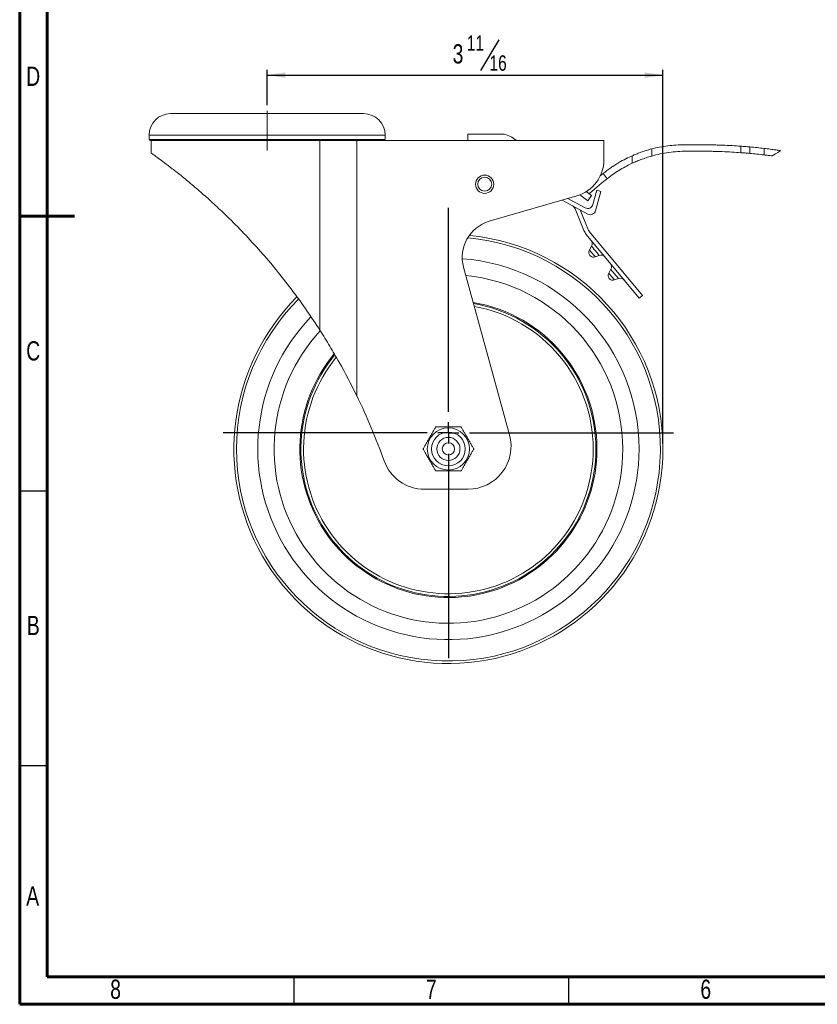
# Model space of a CAD drawing. Header units: inches. Extents: x 0.6 to 16.3, y 0.2 to 11.5.
# Tile 1 of 9: x 0.6 to 6.3, y 0.2 to 7.3. Entities that reach past the tile are written whole.
import ezdxf

# ---------------------------------------------------------------- set-up
doc = ezdxf.new("R2010")
doc.units = ezdxf.units.IN
doc.header["$MEASUREMENT"] = 0
doc.linetypes.add('CENTERX2', pattern=[0.8, 0.5, -0.1, 0.1, -0.1])
doc.layers.add('FORMAT', color=7, linetype='Continuous')
doc.styles.add('SLDTEXTSTYLE0', font='TXT', dxfattribs={"width": 0.75})
doc.dimstyles.new('SLDDIMSTYLE0', dxfattribs={"dimtxt": 0.137795, "dimasz": 0.13, "dimexe": 0, "dimexo": 0.0625, "dimgap": 0.034449, "dimtad": 1, "dimdec": 6, "dimlfac": 1.3, "dimrnd": 1e-09, "dimzin": 12, "dimdsep": 46, "dimlunit": 5, "dimtxsty": 'SLDTEXTSTYLE0', "dimsah": 1, "dimcen": 0.09, "dimadec": 0, "dimazin": 3, "dimtfac": 1, "dimtofl": 0, "dimtmove": 0, "dimatfit": 3, "dimfxl": 0, "dimfrac": 2, "dimtolj": 1, "dimtzin": 12, "dimarcsym": 0})

# ---------------------------------------------------------------- blocks, each defined once
blk = doc.blocks.new('_D')
at = {"layer": 'FORMAT'}
for p, q in [((4.0263, 7.1108), (3.894, 6.8904)), ((2.365, 6.6425), (2.365, 6.8974)), ((2.365, 6.8581), (5.2034, 6.8581)), ((5.2034, 4.2176), (5.2034, 6.8974))]:
    blk.add_line(p, q, dxfattribs=at)
for points in [[(2.365, 6.8581), (2.495, 6.8381), (2.495, 6.8781)], [(5.2034, 6.8581), (5.0734, 6.8781), (5.0734, 6.8381)]]:
    blk.add_solid(points, dxfattribs=at)
at = {"layer": 'FORMAT', "attachment_point": 1, "style": 'SLDTEXTSTYLE0'}
for s, insert, char_height in [('11', (3.7973, 7.1427), 0.11024), ('3', (3.6955, 7.0796), 0.1378), ('16', (3.9602, 7.0002), 0.11024)]:
    blk.add_mtext(s, dxfattribs=dict(at, insert=insert, char_height=char_height))
blk = doc.blocks.new('SW_CENTERMARKSYMBOL_0')
at = {"layer": 'FORMAT', "color": 0}
for p, q in [((0, 0.1514), (0, 1.6142)), ((0, 0), (0, 0.0757)), ((-0.1514, 0), (-1.6142, 0)), ((0, 0), (-0.0757, 0)), ((0, 0), (0, -0.0757)), ((0, 0), (0.0757, 0)), ((0.1514, 0), (1.6142, 0)), ((0, -0.1514), (0, -1.6142))]:
    blk.add_line(p, q, dxfattribs=at)

msp = doc.modelspace()

# ---------------------------------------------------------------- linework, layer by layer
at = {"color": 7, "linetype": 'Continuous', "lineweight": 60}
for p, q in [((0.59055118, 0.19685039), (0.59055118, 11.49606299)), ((0.78740157, 0.39370079), (0.78740157, 11.2992126)), ((0.59055118, 5.84645669), (0.98425197, 5.84645669)), ((16.14173228, 0.39370079), (0.78740157, 0.39370079)), ((16.33858268, 0.19685039), (0.59055118, 0.19685039))]:
    msp.add_line(p, q, dxfattribs=at)
at = {"color": 7, "linetype": 'Continuous', "lineweight": 15}
for p, q in [((1.67266388, 6.58209254), (3.05727926, 6.58209254)), ((1.51881774, 6.4282464), (1.51881774, 6.39747711)), ((3.2111254, 6.39747711), (3.2111254, 6.4282464)), ((3.80535619, 6.43593864), (3.80535619, 6.38978487)), ((4.03936985, 6.43593864), (3.80535619, 6.43593864)), ((1.52651003, 6.38978487), (2.81051789, 6.38978487)), ((1.53420233, 6.38978487), (1.53420233, 6.29723555)), ((2.74401294, 5.02895606), (2.74401294, 6.38978487)), ((2.81051789, 6.38978487), (3.00723615, 6.38978487)), ((3.00723615, 6.38978487), (3.00723615, 4.56024076)), ((4.78052245, 6.38978487), (3.00723615, 6.38978487)), ((4.15270171, 6.38978487), (4.13026942, 6.40621315)), ((4.78052245, 6.25196436), (4.78052245, 6.38978487)), ((5.47694573, 6.35901557), (5.35611162, 6.35901557)), ((5.1228051, 6.27833336), (5.1228051, 6.32904515)), ((5.37291017, 6.3128618), (5.47694573, 6.3128618)), ((5.76161161, 6.30237627), (5.76161161, 6.34865403)), ((5.82649913, 6.34338142), (5.82649913, 6.29704026)), ((5.92847167, 6.28642656), (5.92847167, 6.33289409)), ((4.9835422, 6.22672185), (4.9835422, 6.28048765)), ((4.76276922, 6.14305659), (4.75420692, 6.13587215)), ((4.67945878, 6.01290124), (4.77956777, 6.09690281)), ((4.60659855, 6.00016711), (4.66449557, 5.95776627)), ((4.69176532, 5.99500247), (4.65325674, 6.02320423)), ((4.67347101, 6.00840032), (4.67945878, 6.01290124)), ((4.72972628, 6.03288457), (4.70149237, 5.93071087)), ((4.72055633, 5.88599825), (4.75891712, 6.02481811)), ((4.75891712, 6.02481811), (4.72972628, 6.03288457)), ((3.95791563, 5.81011424), (4.58667649, 5.99350277)), ((4.48002894, 5.96239727), (4.66520926, 5.86239996)), ((4.64614507, 5.9071127), (4.52141351, 5.9744678)), ((4.66449557, 5.95776627), (4.69176532, 5.99500247)), ((4.57296466, 5.90026029), (4.6372653, 5.74419082)), ((4.66526657, 5.75572726), (4.60875814, 5.89288349)), ((5.05741306, 5.27945781), (4.67728588, 5.73579684)), ((4.65401669, 5.71641383), (5.03414387, 5.26007456)), ((4.69180594, 5.63150812), (4.67646185, 5.60515039)), ((4.71809936, 5.55516494), (4.74679583, 5.56549309)), ((4.10314102, 4.27884416), (3.77365376, 5.48045651)), ((4.82965838, 5.46601723), (4.81431429, 5.43965973)), ((4.8559518, 5.38967428), (4.88464849, 5.4000022)), ((5.03414387, 5.26007456), (5.05741306, 5.27945781)), ((3.80640213, 3.88978463), (3.49335624, 3.88978463))]:
    msp.add_line(p, q, dxfattribs=at)
at = {"color": 8, "linetype": 'Continuous', "lineweight": 15}
for p, q in [((1.51881774, 6.4282464), (3.2111254, 6.4282464)), ((1.51881774, 6.39747711), (3.2111254, 6.39747711))]:
    msp.add_line(p, q, dxfattribs=at)
at = {"color": 7, "linetype": 'Continuous', "lineweight": 30}
for p, q in [((0.59055118, 3.87795276), (0.78740157, 3.87795276)), ((0.59055118, 1.90944882), (0.78740157, 1.90944882)), ((2.55905512, 0.19685039), (2.55905512, 0.39370079)), ((4.52755906, 0.19685039), (4.52755906, 0.39370079))]:
    msp.add_line(p, q, dxfattribs=at)
at = {"color": 7, "linetype": 'Continuous', "lineweight": 15, "flags": 128}
for points in [[(5.98655935, 6.27915559), (6.00945804, 6.29341222), (6.02767428, 6.30475359), (6.04056207, 6.31277741), (6.04766381, 6.31719891)], [(4.77365673, 6.15205133), (4.78815986, 6.13360302), (4.80241931, 6.11546462)]]:
    msp.add_lwpolyline(points, dxfattribs=at)
at = {"color": 8, "linetype": 'Continuous', "lineweight": 15, "flags": 128}
for points in [[(4.67646185, 5.60515039), (4.67804651, 5.60324804), (4.6825595, 5.59783023), (4.68931354, 5.58972214), (4.6972806, 5.58015778), (4.70524744, 5.57059342), (4.7120017, 5.5624851), (4.71651447, 5.55706752), (4.71809936, 5.55516494), (4.71809936, 5.55516494)], [(4.74679583, 5.56549309), (4.74470303, 5.56800557), (4.73874279, 5.57516079), (4.72982285, 5.58586914), (4.71930088, 5.5985006), (4.70877891, 5.61113207), (4.69985897, 5.62184042), (4.69389873, 5.62899541), (4.69180594, 5.63150812)], [(4.81431429, 5.43965973), (4.81589917, 5.43775737), (4.82041194, 5.43233957), (4.8271662, 5.42423125), (4.83513304, 5.41466689), (4.84310011, 5.40510275), (4.84985414, 5.39699444), (4.85436714, 5.39157663), (4.8559518, 5.38967428), (4.8559518, 5.38967428)], [(4.88464849, 5.4000022), (4.88255547, 5.40251491), (4.87659545, 5.4096699), (4.86767529, 5.42037825), (4.85715355, 5.43300971), (4.84663157, 5.44564118), (4.83771164, 5.45634953), (4.8317514, 5.46350475), (4.82965838, 5.46601723)]]:
    msp.add_lwpolyline(points, dxfattribs=at)
at = {"color": 7, "linetype": 'Continuous', "lineweight": 15}
for centre, radius in [((3.92520741, 6.07609616), 0.06538462), ((3.92520741, 6.07609616), 0.05), ((3.66497157, 4.17824637), 0.15131816), ((3.66497157, 4.17824637), 0.1211387), ((3.66497157, 4.17824637), 0.08267717), ((3.66497157, 4.17824637), 0.04421563)]:
    msp.add_circle(centre, radius, dxfattribs=at)
for centre, radius, start, end in [((1.67266387, 6.42824637), 0.15384615, 90, 180), ((3.05727926, 6.42824637), 0.15384615, 0, 90), ((4.03936987, 6.28209252), 0.15384615, 53.782880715, 90), ((1.52651003, 6.39747714), 0.00769231, 180, 270), ((3.2034331, 6.39747714), 0.00769231, 270, 0), ((5.47694582, 2.4435023), 3.9155133, 83.378080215, 84.878160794), ((5.47694582, 2.4435023), 3.86935945, 83.298733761, 84.816901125), ((4.51129177, 6.25196432), 0.26923077, 286.260204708, 0), ((5.35611155, 5.43593868), 0.92307692, 129.123405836, 130), ((5.37291018, 5.38978483), 0.92307692, 128.172551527, 130), ((4.66442012, 5.94095519), 0.03846154, 241.630953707, 344.552684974), ((4.52984274, 5.882494), 0.0466384, 22.391661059, 61.630953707), ((4.68348415, 5.89624251), 0.03846154, 241.630953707, 344.552684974), ((4.03330028, 5.5516527), 0.26923077, 106.260204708, 195.33385802), ((4.73638975, 5.78503002), 0.10720775, 202.391661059, 219.794049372), ((4.73638975, 5.78503002), 0.07692308, 202.391661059, 219.794049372), ((3.66497157, 4.17824637), 1.53846154, 0, 84.400011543), ((4.65856655, 5.65085843), 0.03846154, 329.794049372, 39.794049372), ((4.70637714, 5.58773516), 0.03461538, 149.794049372, 289.794049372), ((4.75982052, 5.52930397), 0.03846154, 39.794049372, 109.794049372), ((4.79641914, 5.48536766), 0.03846154, 329.794049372, 39.794049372), ((4.84422973, 5.42224439), 0.03461538, 149.794049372, 289.794049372), ((3.66497157, 4.17824637), 1.25, 0, 84.274257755), ((4.89767312, 5.3638132), 0.03846154, 39.794049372, 109.794049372), ((3.66497157, 4.17824637), 1.53846154, 134.915129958, 0), ((3.66497157, 4.17824637), 1.05769231, 0, 80.203876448), ((3.66497157, 4.17824637), 1.03846154, 0, 79.705150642), ((3.66497157, 4.17824637), 1.25, 137.355760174, 0), ((3.66497157, 4.17824637), 1.05769231, 140.364322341, 0), ((3.66497157, 4.17824637), 1.03846154, 140.761948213, 0), ((-1.14177557, 2.53848968), 4.61538462, 19.693096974, 25.979277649), ((3.80640217, 4.19747714), 0.30769231, 270, 15.33385802), ((3.49335626, 4.19747714), 0.30769231, 199.693096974, 270)]:
    msp.add_arc(centre, radius, start, end, dxfattribs=at)
at = {"color": 8, "linetype": 'Continuous', "lineweight": 15}
for radius, start, end in [(1.52011446, 180, 84.769001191), (1.36714453, 0, 85.835643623), (1.52011446, 135.01232747, 180), (1.06538462, 0, 80.397772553), (1.36714453, 136.156134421, 0), (1.06538462, 140.204070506, 0)]:
    msp.add_arc((3.66497157, 4.17824637), radius, start, end, dxfattribs=at)
at = {"color": 7, "linetype": 'Continuous', "lineweight": 15}
for points, knots in [([(5.35611155, 6.3590156), (5.3164539, 6.3590156), (5.27713518, 6.35647074), (5.21864851, 6.34893446), (5.19923518, 6.34580054), (5.16057411, 6.33828224), (5.14153641, 6.3339383), (5.12280521, 6.32904514)], [0, 0, 0, 0, 0.5, 0.5, 0.75, 0.75, 1, 1, 1, 1]), ([(5.76161152, 6.348654), (5.72097422, 6.35161626), (5.67671451, 6.35420853), (5.61698957, 6.35652863), (5.60482155, 6.35694656), (5.58003043, 6.35767804), (5.56736411, 6.35799225), (5.52911348, 6.35875114), (5.50322016, 6.3590156), (5.47694582, 6.3590156)], [0, 0, 0, 0, 0.5, 0.5, 0.625, 0.625, 0.75, 0.75, 1, 1, 1, 1]), ([(1.53659415, 6.29723555), (1.53608585, 6.29759416), (1.53461151, 6.29863432), (1.55072536, 6.28717371), (1.58119763, 6.2651348), (1.62659752, 6.23162322), (1.68504328, 6.18720559), (1.7556737, 6.13148443), (1.83551348, 6.06575089), (1.9198281, 5.9927961), (2.00622526, 5.91429816), (2.1049394, 5.81997322), (2.21437569, 5.70822122), (2.33196228, 5.5789217), (2.44468835, 5.44531971), (2.55114845, 5.30849065), (2.65171387, 5.16965268), (2.71325998, 5.07583451), (2.74401294, 5.02895606)], [0, 0, 0, 0, 0.0274202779, 0.0795331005, 0.1316599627, 0.1846314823, 0.2376293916, 0.2957681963, 0.3539446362, 0.4109547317, 0.4681782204, 0.5252691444, 0.6045371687, 0.6841042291, 0.7635024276, 0.8422730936, 0.921188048, 1, 1, 1, 1]), ([(5.12280521, 6.32904514), (5.1096356, 6.32560484), (5.09637199, 6.32182886), (5.0763606, 6.31563134), (5.06972727, 6.31349278), (5.05684119, 6.30918229), (5.0505404, 6.30699557), (5.03822014, 6.30257521), (5.03218912, 6.30033584), (5.0207971, 6.29598077), (5.01538372, 6.2938467), (5.00512137, 6.28969949), (5.00024052, 6.28767246), (4.99129051, 6.28387749), (4.98721084, 6.28210612), (4.98354212, 6.28048768)], [0, 0, 0, 0, 0.25, 0.25, 0.375, 0.375, 0.5, 0.5, 0.625, 0.625, 0.75, 0.75, 0.875, 0.875, 1, 1, 1, 1]), ([(5.12280521, 6.27833337), (5.16282011, 6.2895966), (5.20374515, 6.29821317), (5.26656354, 6.30695895), (5.28775304, 6.30917612), (5.3305957, 6.31214136), (5.3518389, 6.31286175), (5.37291018, 6.31286175)], [0, 0, 0, 0, 0.5, 0.5, 0.75, 0.75, 1, 1, 1, 1]), ([(5.47694582, 6.31286175), (5.50322491, 6.31286175), (5.52912274, 6.31259404), (5.56737975, 6.31182584), (5.58004487, 6.31150785), (5.60483269, 6.31076765), (5.61699924, 6.31034474), (5.67671767, 6.30799706), (5.72097477, 6.30537397), (5.76161152, 6.30237623)], [0, 0, 0, 0, 0.25, 0.25, 0.375, 0.375, 0.5, 0.5, 1, 1, 1, 1]), ([(5.82649915, 6.34338138), (5.82048975, 6.34392002), (5.81454026, 6.34443907), (5.80304893, 6.3454165), (5.7974687, 6.34587837), (5.78121895, 6.34719035), (5.77096616, 6.3479721), (5.76161152, 6.348654)], [0, 0, 0, 0, 0.25, 0.25, 0.5, 0.5, 1, 1, 1, 1]), ([(5.76161152, 6.30237623), (5.77097817, 6.30168526), (5.78110616, 6.30090398), (5.80281978, 6.29913032), (5.81454418, 6.29812472), (5.82649915, 6.29704029)], [0, 0, 0, 0, 0.5, 0.5, 1, 1, 1, 1]), ([(6.04766387, 6.31719889), (6.04556533, 6.31750808), (6.04119598, 6.31815201), (6.031324, 6.31957251), (6.02745817, 6.32012447), (6.01884382, 6.32133802), (6.01407079, 6.32200318), (6.00359656, 6.32343933), (5.99784416, 6.32421707), (5.98564824, 6.3258346), (5.97921928, 6.32667267), (5.95896211, 6.32925706), (5.94395113, 6.33109709), (5.92847177, 6.33289412)], [0, 0, 0, 0, 0.25, 0.25, 0.375, 0.375, 0.5, 0.5, 0.625, 0.625, 0.75, 0.75, 1, 1, 1, 1]), ([(5.92847177, 6.28642656), (5.93377259, 6.28580374), (5.93903433, 6.28517423), (5.94923857, 6.28393308), (5.95421015, 6.28331807), (5.96874034, 6.28149345), (5.97794595, 6.28030005), (5.98655942, 6.27915564)], [0, 0, 0, 0, 0.25, 0.25, 0.5, 0.5, 1, 1, 1, 1]), ([(4.98354212, 6.28048768), (4.95441551, 6.26763859), (4.92149813, 6.25135108), (4.87695072, 6.22497803), (4.86787047, 6.21940012), (4.84940078, 6.20758327), (4.84001726, 6.20134625), (4.81178126, 6.18179375), (4.79274036, 6.16757316), (4.77365668, 6.15205133)], [0, 0, 0, 0, 0.5, 0.5, 0.625, 0.625, 0.75, 0.75, 1, 1, 1, 1]), ([(4.80241925, 6.11546458), (4.83524138, 6.1412676), (4.86750056, 6.16303679), (4.9136442, 6.19070142), (4.928677, 6.19909786), (4.95719681, 6.21411067), (4.97075924, 6.22077484), (4.98354212, 6.22672182)], [0, 0, 0, 0, 0.5, 0.5, 0.75, 0.75, 1, 1, 1, 1]), ([(4.98354212, 6.22672182), (4.99090045, 6.23014513), (4.99978943, 6.23416517), (5.01528689, 6.24078903), (5.02077743, 6.24307914), (5.03215107, 6.24768452), (5.03806887, 6.25001485), (5.05037927, 6.25470575), (5.05678373, 6.25706899), (5.06966585, 6.26165674), (5.07619373, 6.26390092), (5.08942805, 6.26828211), (5.09618332, 6.27043361), (5.1095738, 6.27452998), (5.1162175, 6.27647909), (5.12280521, 6.27833337)], [0, 0, 0, 0, 0.25, 0.25, 0.375, 0.375, 0.5, 0.5, 0.625, 0.625, 0.75, 0.75, 0.875, 0.875, 1, 1, 1, 1]), ([(3.00723613, 4.56024067), (2.96737335, 4.64204657), (2.92536954, 4.72209894), (2.85944315, 4.83936665), (2.83698164, 4.87798636), (2.79115352, 4.95423439), (2.7677863, 4.99186332), (2.74401295, 5.02895606)], [0, 0, 0, 0, 0.5, 0.5, 0.75, 0.75, 1, 1, 1, 1]), ([(3.48288417, 4.17824637), (3.48288417, 4.17824637), (3.48388116, 4.17997321), (3.48672843, 4.18490481), (3.48855195, 4.18806325), (3.49237277, 4.1946811), (3.49442302, 4.19823224), (3.49856655, 4.20540905), (3.50066192, 4.20903832), (3.50699004, 4.21999895), (3.51126383, 4.22740138), (3.51985075, 4.24227436), (3.52414705, 4.24971577), (3.53273239, 4.26458602), (3.53702395, 4.27201922), (3.54560219, 4.28687716), (3.54990498, 4.29432981), (3.55626921, 4.30535298), (3.55838402, 4.30901594), (3.56249634, 4.31613868), (3.56449943, 4.31960814), (3.56831571, 4.32621813), (3.57013534, 4.32936982), (3.57294169, 4.33423057), (3.57392787, 4.33593868), (3.57392787, 4.33593868)], [0, 0, 0, 0, 0.0625, 0.0625, 0.125, 0.125, 0.1875, 0.1875, 0.25, 0.25, 0.375, 0.375, 0.5, 0.5, 0.625, 0.625, 0.75, 0.75, 0.8125, 0.8125, 0.875, 0.875, 0.9375, 0.9375, 1, 1, 1, 1]), ([(3.57392787, 4.33593868), (3.57392787, 4.33593868), (3.57440487, 4.33593868), (3.57611086, 4.33593868), (3.57732862, 4.33593868), (3.58016696, 4.33593868), (3.58181296, 4.33593868), (3.58528179, 4.33593868), (3.58712422, 4.33593868), (3.59288931, 4.33593868), (3.59695332, 4.33593868), (3.60520562, 4.33593868), (3.60943286, 4.33593868), (3.62222494, 4.33593868), (3.63079926, 4.33593868), (3.64797952, 4.33593868), (3.65663652, 4.33593868), (3.6737615, 4.33593868), (3.68231372, 4.33593868), (3.6993733, 4.33593868), (3.7078815, 4.33593868), (3.72477405, 4.33593868), (3.73331731, 4.33593868), (3.74479871, 4.33593868), (3.74839259, 4.33593868), (3.75263724, 4.33593868), (3.75385105, 4.33593868), (3.75554053, 4.33593868), (3.75601526, 4.33593868), (3.75601526, 4.33593868)], [0, 0, 0, 0, 0.03125, 0.03125, 0.0625, 0.0625, 0.09375, 0.09375, 0.125, 0.125, 0.1875, 0.1875, 0.25, 0.25, 0.375, 0.375, 0.5, 0.5, 0.625, 0.625, 0.75, 0.75, 0.875, 0.875, 0.9375, 0.9375, 0.96875, 0.96875, 1, 1, 1, 1]), ([(3.75601526, 4.33593868), (3.75601526, 4.33593868), (3.75701225, 4.33421184), (3.75985952, 4.32928023), (3.76168304, 4.3261218), (3.76550386, 4.31950394), (3.76755411, 4.3159528), (3.77169764, 4.308776), (3.77379301, 4.30514672), (3.78012113, 4.2941861), (3.78439492, 4.28678367), (3.79298184, 4.27191068), (3.79727814, 4.26446927), (3.80586348, 4.24959903), (3.81015504, 4.24216582), (3.81873328, 4.22730789), (3.82303607, 4.21985524), (3.8294003, 4.20883206), (3.83151511, 4.2051691), (3.83562743, 4.19804636), (3.83763052, 4.19457691), (3.8414468, 4.18796691), (3.84326643, 4.18481523), (3.84607278, 4.17995448), (3.84705896, 4.17824637), (3.84705896, 4.17824637)], [0, 0, 0, 0, 0.0625, 0.0625, 0.125, 0.125, 0.1875, 0.1875, 0.25, 0.25, 0.375, 0.375, 0.5, 0.5, 0.625, 0.625, 0.75, 0.75, 0.8125, 0.8125, 0.875, 0.875, 0.9375, 0.9375, 1, 1, 1, 1]), ([(3.57392787, 4.02055406), (3.57392787, 4.02055406), (3.57293088, 4.0222809), (3.57008361, 4.02721251), (3.56826009, 4.03037094), (3.56443927, 4.03698879), (3.56238902, 4.04053993), (3.55824549, 4.04771674), (3.55615013, 4.05134602), (3.54982201, 4.06230664), (3.54554821, 4.06970907), (3.53696129, 4.08458206), (3.53266499, 4.09202346), (3.52407965, 4.10689371), (3.51978809, 4.11432691), (3.51120985, 4.12918485), (3.50690707, 4.1366375), (3.50054283, 4.14766068), (3.49842802, 4.15132364), (3.49431571, 4.15844637), (3.49231262, 4.16191583), (3.48849633, 4.16852583), (3.4866767, 4.17167751), (3.48387035, 4.17653826), (3.48288417, 4.17824637), (3.48288417, 4.17824637)], [0, 0, 0, 0, 0.0625, 0.0625, 0.125, 0.125, 0.1875, 0.1875, 0.25, 0.25, 0.375, 0.375, 0.5, 0.5, 0.625, 0.625, 0.75, 0.75, 0.8125, 0.8125, 0.875, 0.875, 0.9375, 0.9375, 1, 1, 1, 1]), ([(3.84705896, 4.17824637), (3.84705896, 4.17824637), (3.84606197, 4.17651953), (3.8432147, 4.17158792), (3.84139118, 4.16842949), (3.83757036, 4.16181164), (3.83552011, 4.1582605), (3.83137658, 4.15108369), (3.82928121, 4.14745441), (3.82295309, 4.13649379), (3.8186793, 4.12909136), (3.81009238, 4.11421837), (3.80579608, 4.10677697), (3.79721074, 4.09190672), (3.79291918, 4.08447352), (3.78434094, 4.06961558), (3.78003815, 4.06216293), (3.77367392, 4.05113975), (3.77155911, 4.04747679), (3.7674468, 4.04035406), (3.7654437, 4.0368846), (3.76162742, 4.0302746), (3.75980779, 4.02712292), (3.75700144, 4.02226217), (3.75601526, 4.02055406), (3.75601526, 4.02055406)], [0, 0, 0, 0, 0.0625, 0.0625, 0.125, 0.125, 0.1875, 0.1875, 0.25, 0.25, 0.375, 0.375, 0.5, 0.5, 0.625, 0.625, 0.75, 0.75, 0.8125, 0.8125, 0.875, 0.875, 0.9375, 0.9375, 1, 1, 1, 1]), ([(3.75601526, 4.02055406), (3.75601526, 4.02055406), (3.75553827, 4.02055406), (3.75383227, 4.02055406), (3.75261451, 4.02055406), (3.74977618, 4.02055406), (3.74813017, 4.02055406), (3.74466134, 4.02055406), (3.74281891, 4.02055406), (3.73705382, 4.02055406), (3.73298982, 4.02055406), (3.72473751, 4.02055406), (3.72051028, 4.02055406), (3.7077182, 4.02055406), (3.69914387, 4.02055406), (3.68196361, 4.02055406), (3.67330662, 4.02055406), (3.65618163, 4.02055406), (3.64762941, 4.02055406), (3.63056984, 4.02055406), (3.62206163, 4.02055406), (3.60516908, 4.02055406), (3.59662582, 4.02055406), (3.58514442, 4.02055406), (3.58155054, 4.02055406), (3.57730589, 4.02055406), (3.57609209, 4.02055406), (3.5744026, 4.02055406), (3.57392787, 4.02055406), (3.57392787, 4.02055406)], [0, 0, 0, 0, 0.03125, 0.03125, 0.0625, 0.0625, 0.09375, 0.09375, 0.125, 0.125, 0.1875, 0.1875, 0.25, 0.25, 0.375, 0.375, 0.5, 0.5, 0.625, 0.625, 0.75, 0.75, 0.875, 0.875, 0.9375, 0.9375, 0.96875, 0.96875, 1, 1, 1, 1])]:
    msp.add_open_spline(points, degree=3, knots=knots, dxfattribs=at)
at = {"layer": 'FORMAT', "linetype": 'CENTERX2', "lineweight": 0}
msp.add_line((2.36497157, 6.31873698), (2.36497157, 6.60314037), dxfattribs=at)

# ---------------------------------------------------------------- block references
at = {"layer": 'FORMAT'}
msp.add_blockref('SW_CENTERMARKSYMBOL_0', (3.66497157, 4.29363098), dxfattribs=at)

# ---------------------------------------------------------------- texts
at = {"color": 7, "linetype": 'Continuous', "lineweight": 0, "char_height": 0.13779528, "attachment_point": 2, "style": 'SLDTEXTSTYLE0'}
for s, insert in [('D', (0.68739747, 6.91886124)), ('C', (0.68754101, 4.9503573)), ('B', (0.68792377, 2.98185337)), ('A', (0.68347414, 1.04287699)), ('8', (1.27814004, 0.37358565)), ('7', (3.54191956, 0.37358565)), ('6', (5.5104235, 0.37358565))]:
    msp.add_mtext(s, dxfattribs=dict(at, insert=insert))

# ---------------------------------------------------------------- dimensions: what is measured, and where the dimension line sits
at = {"layer": 'FORMAT'}
dim = msp.add_linear_dim(base=(5.2034331, 6.85805482), p1=(2.36497157, 6.60314037), p2=(5.2034331, 4.17824637), dimstyle='SLDDIMSTYLE0', dxfattribs=at)
dim.commit()
dim.dimension.update_dxf_attribs({"geometry": '_D', "text_midpoint": (3.90926616, 6.85805482), "dimtype": 160})

doc.saveas('drawing.dxf')
